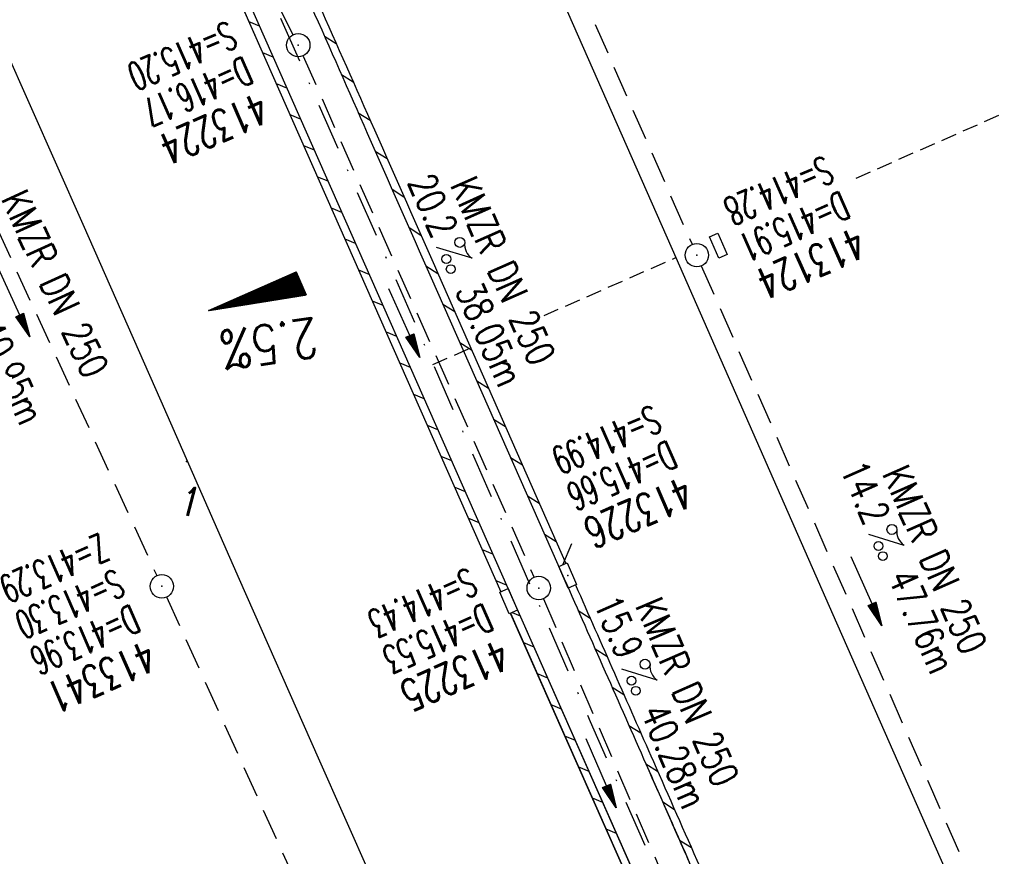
# Model space of a CAD drawing. Extents: x 447426 to 448116, y 440349 to 441552.
# Tile 16 of 21: x 447619 to 447682, y 441411 to 441464. Entities that reach past the tile are written whole.
import ezdxf
from ezdxf.enums import TextEntityAlignment as Align

# ---------------------------------------------------------------- set-up
doc = ezdxf.new("R2010")
doc.units = 0
doc.header["$LTSCALE"] = 2
doc.header["$MEASUREMENT"] = 0
for name, pattern in [('AUSGEZOGEN', [0]), ('GESTRICH-X2', [1.5, 1, -0.5]), ('GESTRICHELT', [0.75, 0.5, -0.25]), ('STRICHPT-X3', [3, 1.5, -0.75, 0, -0.75])]:
    doc.linetypes.add(name, pattern=pattern)
doc.layers.get('0').update_dxf_attribs({"linetype": 'AUSGEZOGEN'})
for name, color, linetype in [('ACHSE', 250, 'STRICHPT-X3'), ('FBR', 8, 'CONTINUOUS'), ('GEF', 7, 'CONTINUOUS'), ('HEKTOM', 250, 'GESTRICHELT'), ('KANAL', 7, 'GESTRICH-X2'), ('PFEIL', 7, 'CONTINUOUS'), ('PKT', 7, 'CONTINUOUS'), ('PKT-CODE', 2, 'CONTINUOUS'), ('SCHACHTNR', 6, 'CONTINUOUS'), ('SCHLITZRINNE', 8, 'AUSGEZOGEN'), ('SCHSYMBOL', 7, 'AUSGEZOGEN'), ('TEXTO', 4, 'CONTINUOUS'), ('TEXTU', 4, 'CONTINUOUS')]:
    doc.layers.add(name, color=color, linetype=linetype)
doc.styles.add('ROMANS', font='romans.shx', dxfattribs={"width": 0.8})

# ---------------------------------------------------------------- blocks, each defined once
blk = doc.blocks.new('GST')
at = {"color": 0}
blk.add_circle((0, 0), 0.75, dxfattribs=at)
blk.add_point((0, 0), dxfattribs=at)
blk = doc.blocks.new('10')
blk.add_blockref('GST', (0, 0))
blk = doc.blocks.new('PFEIL2')
at = {"color": 0}
for p, q in [((0.88, 0.002), (-2.401, -0.012)), ((0.881, -0.271), (0.879, 0.276)), ((0.879, 0.276), (2.429, 0.009)), ((0.911, 0.27), (0.879, 0.265)), ((0.965, 0.261), (0.879, 0.246)), ((1.019, 0.252), (0.879, 0.228)), ((1.073, 0.242), (0.879, 0.209)), ((1.127, 0.233), (0.879, 0.191)), ((1.181, 0.224), (0.879, 0.172)), ((1.235, 0.214), (0.879, 0.154)), ((1.289, 0.205), (0.879, 0.135)), ((1.343, 0.196), (0.879, 0.117)), ((1.397, 0.187), (0.879, 0.098)), ((1.451, 0.177), (0.879, 0.08)), ((1.505, 0.168), (0.879, 0.061)), ((1.559, 0.159), (0.88, 0.043)), ((1.613, 0.149), (0.88, 0.024)), ((1.668, 0.14), (0.88, 0.006)), ((1.722, 0.131), (0.88, -0.013)), ((1.776, 0.121), (0.88, -0.031)), ((1.83, 0.112), (0.88, -0.05)), ((1.884, 0.103), (0.88, -0.068)), ((1.938, 0.094), (0.88, -0.087)), ((1.992, 0.084), (0.88, -0.105)), ((2.046, 0.075), (0.88, -0.124)), ((2.1, 0.066), (0.88, -0.142)), ((2.154, 0.056), (0.88, -0.161)), ((2.208, 0.047), (0.88, -0.179)), ((2.262, 0.038), (0.881, -0.198)), ((2.316, 0.029), (0.881, -0.216)), ((2.37, 0.019), (0.881, -0.235)), ((2.424, 0.01), (0.881, -0.253)), ((2.429, 0.009), (0.881, -0.271))]:
    blk.add_line(p, q, dxfattribs=at)
blk = doc.blocks.new('PROM')
blk.add_line((1.566, 1.817), (0.019, 0.015))
for centre, radius in [((0.317, 1.51), 0.317), ((0.943, 0.291), 0.283), ((1.645, 0.287), 0.283)]:
    blk.add_circle(centre, radius)
blk.add_arc((0.992, 2.682), 1.033, 239.14139, 303.35492)
blk = doc.blocks.new('13')
blk.add_lwpolyline([(0.755, 1.218), (-0.748, 1.218), (-0.748, 1.801), (0.755, 1.801)], close=True)
at = {"rotation": 180}
blk.add_blockref('GST', (0, 0), dxfattribs=at)
blk = doc.blocks.new('30')
at = {"color": 0}
for p, q in [((-0.75, -0.29), (-0.75, 0.293)), ((-0.75, 0.293), (0.753, 0.293)), ((0.753, 0.293), (0.753, -0.29)), ((0.753, -0.29), (-0.75, -0.29))]:
    blk.add_line(p, q, dxfattribs=at)
blk.add_point((0, 0), dxfattribs=at)
blk = doc.blocks.new('*X5')
at = {"color": 0}
for p, q in [((725.827, 193.844), (727.436, 195.453)), ((725.827, 193.853), (727.427, 195.453)), ((725.827, 193.861), (727.418, 195.453)), ((725.827, 193.87), (727.409, 195.453)), ((725.827, 193.879), (727.401, 195.453)), ((725.827, 193.888), (727.392, 195.453)), ((725.827, 193.897), (727.383, 195.453)), ((725.827, 193.906), (727.374, 195.453)), ((725.827, 193.914), (727.365, 195.453)), ((725.827, 193.923), (727.356, 195.453)), ((725.827, 193.932), (727.347, 195.453)), ((725.827, 193.941), (727.339, 195.453)), ((725.827, 193.95), (727.33, 195.453)), ((725.827, 193.959), (727.321, 195.453)), ((725.827, 193.967), (727.312, 195.453)), ((725.827, 193.976), (727.303, 195.453)), ((725.827, 193.985), (727.294, 195.453)), ((725.827, 193.994), (727.286, 195.453)), ((725.827, 194.003), (727.277, 195.453)), ((725.827, 194.012), (727.268, 195.453)), ((725.827, 194.02), (727.259, 195.453)), ((725.827, 194.029), (727.25, 195.453)), ((725.827, 194.038), (727.241, 195.453)), ((725.827, 194.047), (727.233, 195.453)), ((725.827, 194.056), (727.224, 195.453)), ((725.827, 194.065), (727.215, 195.453)), ((725.827, 194.073), (727.206, 195.453)), ((725.827, 194.082), (727.197, 195.453)), ((725.827, 194.091), (727.188, 195.453)), ((725.827, 194.1), (727.18, 195.453)), ((725.827, 194.109), (727.171, 195.453)), ((725.827, 194.118), (727.162, 195.453)), ((725.827, 194.127), (727.153, 195.453)), ((725.827, 194.135), (727.144, 195.453)), ((725.827, 194.144), (727.135, 195.453)), ((725.827, 194.153), (727.127, 195.453)), ((725.827, 194.162), (727.118, 195.453)), ((725.827, 194.171), (727.109, 195.453)), ((725.827, 194.18), (727.1, 195.453)), ((725.827, 194.188), (727.091, 195.453)), ((725.827, 194.197), (727.082, 195.453)), ((725.827, 194.206), (727.073, 195.453)), ((725.827, 194.215), (727.065, 195.453)), ((725.827, 194.224), (727.056, 195.453)), ((725.827, 194.233), (727.047, 195.453)), ((725.827, 194.241), (727.038, 195.453)), ((725.827, 194.25), (727.029, 195.453)), ((725.827, 194.259), (727.02, 195.453)), ((725.827, 194.268), (727.012, 195.453)), ((725.827, 194.277), (727.003, 195.453)), ((725.827, 194.286), (726.994, 195.453)), ((725.827, 194.294), (726.985, 195.453)), ((725.827, 194.303), (726.976, 195.453)), ((725.827, 194.312), (726.967, 195.453)), ((725.827, 194.321), (726.959, 195.453)), ((725.827, 194.33), (726.95, 195.453)), ((725.827, 194.339), (726.941, 195.453)), ((725.827, 194.348), (726.932, 195.453)), ((725.827, 194.356), (726.923, 195.453)), ((725.827, 194.365), (726.914, 195.453)), ((725.827, 194.374), (726.906, 195.453)), ((725.827, 194.383), (726.897, 195.453)), ((725.827, 194.392), (726.888, 195.453)), ((725.827, 194.401), (726.879, 195.453)), ((725.827, 194.409), (726.87, 195.453)), ((725.827, 194.418), (726.861, 195.453)), ((725.827, 194.427), (726.853, 195.453)), ((725.827, 194.436), (726.844, 195.453)), ((725.827, 194.445), (726.835, 195.453)), ((725.827, 194.454), (726.826, 195.453)), ((725.827, 194.462), (726.817, 195.453)), ((725.827, 194.471), (726.808, 195.453)), ((725.827, 194.48), (726.799, 195.453)), ((725.827, 194.489), (726.791, 195.453)), ((725.827, 194.498), (726.782, 195.453)), ((725.827, 194.507), (726.773, 195.453)), ((725.827, 194.515), (726.764, 195.453)), ((725.827, 194.524), (726.755, 195.453)), ((725.827, 194.533), (726.746, 195.453)), ((725.827, 194.542), (726.738, 195.453)), ((725.827, 194.551), (726.729, 195.453)), ((725.827, 194.56), (726.72, 195.453)), ((725.827, 194.568), (726.711, 195.453)), ((725.827, 194.577), (726.702, 195.453)), ((725.827, 194.586), (726.693, 195.453)), ((725.827, 194.595), (726.685, 195.453)), ((725.827, 194.604), (726.676, 195.453)), ((725.827, 194.613), (726.667, 195.453)), ((725.827, 194.622), (726.658, 195.453)), ((725.827, 194.63), (726.649, 195.453)), ((725.827, 194.639), (726.64, 195.453)), ((725.827, 194.648), (726.632, 195.453)), ((725.827, 194.657), (726.623, 195.453)), ((725.827, 194.666), (726.614, 195.453)), ((725.827, 194.675), (726.605, 195.453)), ((725.827, 194.683), (726.596, 195.453)), ((725.827, 194.692), (726.587, 195.453)), ((725.827, 194.701), (726.579, 195.453)), ((725.827, 194.71), (726.57, 195.453)), ((725.827, 194.719), (726.561, 195.453)), ((725.827, 194.728), (726.552, 195.453)), ((725.827, 194.736), (726.543, 195.453)), ((725.827, 194.745), (726.534, 195.453)), ((725.827, 194.754), (726.525, 195.453)), ((725.827, 194.763), (726.517, 195.453)), ((725.827, 194.772), (726.508, 195.453)), ((725.827, 194.781), (726.499, 195.453)), ((725.827, 194.789), (726.49, 195.453)), ((725.827, 194.798), (726.481, 195.453)), ((725.827, 194.807), (726.472, 195.453)), ((725.827, 194.816), (726.464, 195.453)), ((725.827, 194.825), (726.455, 195.453)), ((725.827, 194.834), (726.446, 195.453)), ((725.827, 194.842), (726.437, 195.453)), ((725.827, 194.851), (726.428, 195.453)), ((725.827, 194.86), (726.419, 195.453)), ((725.827, 194.869), (726.411, 195.453)), ((725.827, 194.878), (726.402, 195.453)), ((725.827, 194.887), (726.393, 195.453)), ((725.827, 194.896), (726.384, 195.453)), ((725.827, 194.904), (726.375, 195.453)), ((725.827, 194.913), (726.366, 195.453)), ((725.827, 194.922), (726.358, 195.453)), ((725.827, 194.931), (726.349, 195.453)), ((725.827, 194.94), (726.34, 195.453)), ((725.827, 194.949), (726.331, 195.453)), ((725.827, 194.957), (726.322, 195.453)), ((725.827, 194.966), (726.313, 195.453)), ((725.827, 194.975), (726.305, 195.453)), ((725.827, 194.984), (726.296, 195.453)), ((725.827, 194.993), (726.287, 195.453)), ((725.827, 195.002), (726.278, 195.453)), ((725.827, 195.01), (726.269, 195.453)), ((725.827, 195.019), (726.26, 195.453)), ((725.827, 195.028), (726.251, 195.453)), ((725.827, 195.037), (726.243, 195.453)), ((725.827, 195.046), (726.234, 195.453)), ((725.827, 195.055), (726.225, 195.453)), ((725.827, 195.063), (726.216, 195.453)), ((725.827, 195.072), (726.207, 195.453)), ((725.827, 195.081), (726.198, 195.453)), ((725.827, 195.09), (726.19, 195.453)), ((725.827, 195.099), (726.181, 195.453)), ((725.827, 195.108), (726.172, 195.453)), ((725.827, 195.116), (726.163, 195.453)), ((725.827, 195.125), (726.154, 195.453)), ((725.827, 195.134), (726.145, 195.453)), ((725.827, 195.143), (726.137, 195.453)), ((725.827, 195.152), (726.128, 195.453)), ((725.827, 195.161), (726.119, 195.453)), ((725.827, 195.17), (726.11, 195.453)), ((725.827, 195.178), (726.101, 195.453)), ((725.827, 195.187), (726.092, 195.453)), ((725.827, 195.196), (726.084, 195.453)), ((725.827, 195.205), (726.075, 195.453)), ((725.827, 195.214), (726.066, 195.453)), ((725.827, 195.223), (726.057, 195.453)), ((725.827, 195.231), (726.048, 195.453)), ((725.827, 195.24), (726.039, 195.453)), ((725.827, 195.249), (726.031, 195.453)), ((725.827, 195.258), (726.022, 195.453)), ((725.827, 195.267), (726.013, 195.453)), ((725.827, 195.276), (726.004, 195.453)), ((725.827, 195.284), (725.995, 195.453)), ((725.827, 195.293), (725.986, 195.453)), ((725.827, 195.302), (725.977, 195.453)), ((725.827, 195.311), (725.969, 195.453)), ((725.827, 195.32), (725.96, 195.453)), ((725.827, 195.329), (725.951, 195.453)), ((725.827, 195.337), (725.942, 195.453)), ((725.827, 195.346), (725.933, 195.453)), ((725.827, 195.355), (725.924, 195.453)), ((725.827, 195.364), (725.916, 195.453)), ((725.827, 195.373), (725.907, 195.453)), ((725.827, 195.382), (725.898, 195.453)), ((725.827, 195.39), (725.889, 195.453)), ((725.827, 195.399), (725.88, 195.453)), ((725.827, 195.408), (725.871, 195.453)), ((725.827, 195.417), (725.863, 195.453)), ((725.827, 195.426), (725.854, 195.453)), ((725.827, 195.435), (725.845, 195.453)), ((725.827, 195.444), (725.836, 195.453)), ((725.827, 193.826), (727.433, 195.433)), ((725.827, 193.817), (727.43, 195.421)), ((725.827, 193.808), (727.427, 195.409)), ((725.827, 193.799), (727.424, 195.397)), ((725.827, 193.791), (727.421, 195.385)), ((725.827, 193.782), (727.418, 195.373)), ((725.827, 193.773), (727.414, 195.361)), ((725.827, 193.764), (727.411, 195.349)), ((725.827, 193.755), (727.408, 195.337)), ((725.827, 193.746), (727.405, 195.325)), ((725.827, 193.738), (727.402, 195.313)), ((725.827, 193.729), (727.399, 195.301)), ((725.827, 193.72), (727.395, 195.289)), ((725.827, 193.711), (727.392, 195.277)), ((725.827, 193.702), (727.389, 195.265)), ((725.827, 193.693), (727.386, 195.253)), ((725.827, 193.685), (727.383, 195.241)), ((725.827, 193.676), (727.38, 195.229)), ((725.827, 193.667), (727.377, 195.217)), ((725.827, 193.658), (727.373, 195.205)), ((725.827, 193.649), (727.37, 195.193)), ((725.827, 193.64), (727.367, 195.181)), ((725.827, 193.632), (727.364, 195.169)), ((725.827, 193.623), (727.361, 195.157)), ((725.827, 193.614), (727.358, 195.145)), ((725.827, 193.605), (727.354, 195.133)), ((725.827, 193.596), (727.351, 195.121)), ((725.827, 193.587), (727.348, 195.109)), ((725.827, 193.579), (727.345, 195.097)), ((725.827, 193.57), (727.342, 195.085)), ((725.827, 193.561), (727.339, 195.073)), ((725.827, 193.552), (727.336, 195.061)), ((725.827, 193.543), (727.332, 195.049)), ((725.827, 193.534), (727.329, 195.037)), ((725.827, 193.525), (727.326, 195.025)), ((725.827, 193.517), (727.323, 195.013)), ((725.827, 193.508), (727.32, 195.001)), ((725.827, 193.499), (727.317, 194.989)), ((725.827, 193.49), (727.313, 194.977)), ((725.827, 193.481), (727.31, 194.965)), ((725.827, 193.472), (727.307, 194.953)), ((725.827, 193.464), (727.304, 194.941)), ((725.827, 193.455), (727.301, 194.929)), ((725.827, 193.446), (727.298, 194.917)), ((725.827, 193.437), (727.295, 194.905)), ((725.827, 193.428), (727.291, 194.893)), ((725.827, 193.419), (727.288, 194.881)), ((725.827, 193.411), (727.285, 194.869)), ((725.827, 193.402), (727.282, 194.857)), ((725.827, 193.393), (727.279, 194.845)), ((725.827, 193.384), (727.276, 194.833)), ((725.827, 193.375), (727.272, 194.821)), ((725.827, 193.366), (727.269, 194.809)), ((725.827, 193.358), (727.266, 194.797)), ((725.827, 193.349), (727.263, 194.785)), ((725.827, 193.34), (727.26, 194.773)), ((725.827, 193.331), (727.257, 194.761)), ((725.827, 193.322), (727.254, 194.749)), ((725.827, 193.313), (727.25, 194.737)), ((725.827, 193.305), (727.247, 194.725)), ((725.827, 193.296), (727.244, 194.713)), ((725.827, 193.287), (727.241, 194.701)), ((725.827, 193.278), (727.238, 194.689)), ((725.827, 193.269), (727.235, 194.677)), ((725.827, 193.26), (727.231, 194.665)), ((725.827, 193.251), (727.228, 194.653)), ((725.827, 193.243), (727.225, 194.641)), ((725.827, 193.234), (727.222, 194.629)), ((725.827, 193.225), (727.219, 194.617)), ((725.827, 193.216), (727.216, 194.605)), ((725.827, 193.207), (727.213, 194.593)), ((725.827, 193.198), (727.209, 194.581)), ((725.827, 193.19), (727.206, 194.569)), ((725.827, 193.181), (727.203, 194.557)), ((725.827, 193.172), (727.2, 194.545)), ((725.827, 193.163), (727.197, 194.533)), ((725.827, 193.154), (727.194, 194.521)), ((725.827, 193.145), (727.19, 194.509)), ((725.827, 193.137), (727.187, 194.497)), ((725.827, 193.128), (727.184, 194.485)), ((725.827, 193.119), (727.181, 194.473)), ((725.827, 193.11), (727.178, 194.461)), ((725.827, 193.101), (727.175, 194.449)), ((725.827, 193.092), (727.172, 194.437)), ((725.827, 193.084), (727.168, 194.425)), ((725.827, 193.075), (727.165, 194.413)), ((725.827, 193.066), (727.162, 194.401)), ((725.827, 193.057), (727.159, 194.389)), ((725.827, 193.048), (727.156, 194.377)), ((725.827, 193.039), (727.153, 194.365)), ((725.827, 193.031), (727.149, 194.353)), ((725.827, 193.022), (727.146, 194.341)), ((725.827, 193.013), (727.143, 194.329)), ((725.827, 193.004), (727.14, 194.317)), ((725.827, 192.995), (727.137, 194.305)), ((725.827, 192.986), (727.134, 194.293)), ((725.827, 192.977), (727.131, 194.281)), ((725.827, 192.969), (727.127, 194.269)), ((725.827, 192.96), (727.124, 194.257)), ((725.827, 192.951), (727.121, 194.245)), ((725.827, 192.942), (727.118, 194.233)), ((725.827, 192.933), (727.115, 194.221)), ((725.827, 192.924), (727.112, 194.209)), ((725.827, 192.916), (727.108, 194.197)), ((725.827, 192.907), (727.105, 194.185)), ((725.827, 192.898), (727.102, 194.173)), ((725.827, 192.889), (727.099, 194.161)), ((725.827, 192.88), (727.096, 194.15)), ((725.827, 192.871), (727.093, 194.138)), ((725.827, 192.863), (727.09, 194.126)), ((725.827, 192.854), (727.086, 194.114)), ((725.827, 192.845), (727.083, 194.102)), ((725.827, 192.836), (727.08, 194.09)), ((725.827, 192.827), (727.077, 194.078)), ((725.827, 192.818), (727.074, 194.066)), ((725.827, 192.81), (727.071, 194.054)), ((725.827, 192.801), (727.068, 194.042)), ((725.827, 192.792), (727.064, 194.03)), ((725.827, 192.783), (727.061, 194.018)), ((725.827, 192.774), (727.058, 194.006)), ((725.827, 192.765), (727.055, 193.994)), ((725.827, 192.757), (727.052, 193.982)), ((725.827, 192.748), (727.049, 193.97)), ((725.827, 192.739), (727.045, 193.958)), ((725.827, 192.73), (727.042, 193.946)), ((725.827, 192.721), (727.039, 193.934)), ((725.827, 192.712), (727.036, 193.922)), ((725.827, 192.703), (727.033, 193.91)), ((725.827, 192.695), (727.03, 193.898)), ((725.827, 192.686), (727.027, 193.886)), ((725.827, 192.677), (727.023, 193.874)), ((725.827, 192.668), (727.02, 193.862)), ((725.827, 192.659), (727.017, 193.85)), ((725.827, 192.65), (727.014, 193.838)), ((725.827, 192.642), (727.011, 193.826)), ((725.827, 192.633), (727.008, 193.814)), ((725.827, 192.624), (727.004, 193.802)), ((725.827, 192.615), (727.001, 193.79)), ((725.827, 192.606), (726.998, 193.778)), ((725.827, 192.597), (726.995, 193.766)), ((725.827, 192.589), (726.992, 193.754)), ((725.827, 192.58), (726.989, 193.742)), ((725.827, 192.571), (726.986, 193.73)), ((725.827, 192.562), (726.982, 193.718)), ((725.827, 192.553), (726.979, 193.706)), ((725.827, 192.544), (726.976, 193.694)), ((725.827, 192.536), (726.973, 193.682)), ((725.827, 192.527), (726.97, 193.67)), ((725.827, 192.518), (726.967, 193.658)), ((725.827, 192.509), (726.963, 193.646)), ((725.827, 192.5), (726.96, 193.634)), ((725.827, 192.491), (726.957, 193.622)), ((725.827, 192.483), (726.954, 193.61)), ((725.827, 192.474), (726.951, 193.598)), ((725.827, 192.465), (726.948, 193.586)), ((725.827, 192.456), (726.945, 193.574)), ((725.827, 192.447), (726.941, 193.562)), ((725.827, 192.438), (726.938, 193.55)), ((725.827, 192.429), (726.935, 193.538)), ((725.827, 192.421), (726.932, 193.526)), ((725.827, 192.412), (726.929, 193.514)), ((725.827, 192.403), (726.926, 193.502)), ((725.827, 192.394), (726.922, 193.49)), ((725.827, 192.385), (726.919, 193.478)), ((725.827, 192.376), (726.916, 193.466)), ((725.827, 192.368), (726.913, 193.454)), ((725.827, 192.359), (726.91, 193.442)), ((725.827, 192.35), (726.907, 193.43)), ((725.827, 192.341), (726.904, 193.418)), ((725.827, 192.332), (726.9, 193.406)), ((725.827, 192.323), (726.897, 193.394)), ((725.827, 192.315), (726.894, 193.382)), ((725.827, 192.306), (726.891, 193.37)), ((725.827, 192.297), (726.888, 193.358)), ((725.827, 192.288), (726.885, 193.346)), ((725.827, 192.279), (726.881, 193.334)), ((725.827, 192.27), (726.878, 193.322)), ((725.827, 192.262), (726.875, 193.31)), ((725.827, 192.253), (726.872, 193.298)), ((725.827, 192.244), (726.869, 193.286)), ((725.827, 192.235), (726.866, 193.274)), ((725.827, 192.226), (726.863, 193.262)), ((725.827, 192.217), (726.859, 193.25)), ((725.827, 192.209), (726.856, 193.238)), ((725.827, 192.2), (726.853, 193.226)), ((725.827, 192.191), (726.85, 193.214)), ((725.827, 192.182), (726.847, 193.202)), ((725.827, 192.173), (726.844, 193.19)), ((725.827, 192.164), (726.84, 193.178)), ((725.827, 192.155), (726.837, 193.166)), ((725.827, 192.147), (726.834, 193.154)), ((725.827, 192.138), (726.831, 193.142)), ((725.827, 192.129), (726.828, 193.13)), ((725.827, 192.12), (726.825, 193.118)), ((725.827, 192.111), (726.822, 193.106)), ((725.827, 192.102), (726.818, 193.094)), ((725.827, 192.094), (726.815, 193.082)), ((725.827, 192.085), (726.812, 193.07)), ((725.827, 192.076), (726.809, 193.058)), ((725.827, 192.067), (726.806, 193.046)), ((725.827, 192.058), (726.803, 193.034)), ((725.827, 192.049), (726.799, 193.022)), ((725.827, 192.041), (726.796, 193.01)), ((725.827, 192.032), (726.793, 192.998)), ((725.827, 192.023), (726.79, 192.986)), ((725.827, 192.014), (726.787, 192.974)), ((725.827, 192.005), (726.784, 192.962)), ((725.827, 191.996), (726.781, 192.95)), ((725.827, 191.988), (726.777, 192.938)), ((725.827, 191.979), (726.774, 192.926)), ((725.827, 191.97), (726.771, 192.914)), ((725.827, 191.961), (726.768, 192.902)), ((725.827, 191.952), (726.765, 192.89)), ((725.827, 191.943), (726.762, 192.878)), ((725.827, 191.935), (726.758, 192.866)), ((725.827, 191.926), (726.755, 192.854)), ((725.827, 191.917), (726.752, 192.842)), ((725.827, 191.908), (726.749, 192.83)), ((725.827, 191.899), (726.746, 192.818)), ((725.827, 191.89), (726.743, 192.806)), ((725.827, 191.881), (726.74, 192.794)), ((725.827, 191.873), (726.736, 192.782)), ((725.827, 191.864), (726.733, 192.77)), ((725.827, 191.855), (726.73, 192.758)), ((725.827, 191.846), (726.727, 192.746)), ((725.827, 191.837), (726.724, 192.734)), ((725.827, 191.828), (726.721, 192.722)), ((725.827, 191.82), (726.717, 192.71)), ((725.827, 191.811), (726.714, 192.698)), ((725.827, 191.802), (726.711, 192.686)), ((725.827, 191.793), (726.708, 192.674)), ((725.827, 191.784), (726.705, 192.662)), ((725.827, 191.775), (726.702, 192.65)), ((725.827, 191.767), (726.699, 192.639)), ((725.827, 191.758), (726.695, 192.627)), ((725.827, 191.749), (726.692, 192.615)), ((725.827, 191.74), (726.689, 192.603)), ((725.827, 191.731), (726.686, 192.591)), ((725.827, 191.722), (726.683, 192.579)), ((725.827, 191.714), (726.68, 192.567)), ((725.827, 191.705), (726.677, 192.555)), ((725.827, 191.696), (726.673, 192.543)), ((725.827, 191.687), (726.67, 192.531)), ((725.827, 191.678), (726.667, 192.519)), ((725.827, 191.669), (726.664, 192.507)), ((725.827, 191.66), (726.661, 192.495)), ((725.827, 191.652), (726.658, 192.483)), ((725.827, 191.643), (726.654, 192.471)), ((725.827, 191.634), (726.651, 192.459)), ((725.827, 191.625), (726.648, 192.447)), ((725.827, 191.616), (726.645, 192.435)), ((725.827, 191.607), (726.642, 192.423)), ((725.827, 191.599), (726.639, 192.411)), ((725.827, 191.59), (726.636, 192.399)), ((725.827, 191.581), (726.632, 192.387)), ((725.827, 191.572), (726.629, 192.375)), ((725.827, 191.563), (726.626, 192.363)), ((725.827, 191.554), (726.623, 192.351)), ((725.827, 191.546), (726.62, 192.339)), ((725.827, 191.537), (726.617, 192.327)), ((725.827, 191.528), (726.613, 192.315)), ((725.827, 191.519), (726.61, 192.303)), ((725.827, 191.51), (726.607, 192.291)), ((725.827, 191.501), (726.604, 192.279)), ((725.827, 191.493), (726.601, 192.267)), ((725.827, 191.484), (726.598, 192.255)), ((725.827, 191.475), (726.595, 192.243)), ((725.827, 191.466), (726.591, 192.231)), ((725.827, 191.457), (726.588, 192.219)), ((725.827, 191.448), (726.585, 192.207)), ((725.827, 191.44), (726.582, 192.195)), ((725.827, 191.431), (726.579, 192.183)), ((725.827, 191.422), (726.576, 192.171)), ((725.827, 191.413), (726.572, 192.159)), ((725.827, 191.404), (726.569, 192.147)), ((725.827, 191.395), (726.566, 192.135)), ((725.827, 191.386), (726.563, 192.123)), ((725.827, 191.378), (726.56, 192.111)), ((725.827, 191.369), (726.557, 192.099)), ((725.827, 191.36), (726.554, 192.087)), ((725.827, 191.351), (726.55, 192.075)), ((725.827, 191.342), (726.547, 192.063)), ((725.827, 191.333), (726.544, 192.051)), ((725.827, 191.325), (726.541, 192.039)), ((725.827, 191.316), (726.538, 192.027)), ((725.827, 191.307), (726.535, 192.015)), ((725.827, 191.298), (726.531, 192.003)), ((725.827, 191.289), (726.528, 191.991)), ((725.827, 191.28), (726.525, 191.979)), ((725.827, 191.272), (726.522, 191.967)), ((725.827, 191.263), (726.519, 191.955)), ((725.827, 191.254), (726.516, 191.943)), ((725.827, 191.245), (726.513, 191.931)), ((725.827, 191.236), (726.509, 191.919)), ((725.827, 191.227), (726.506, 191.907)), ((725.827, 191.219), (726.503, 191.895)), ((725.827, 191.21), (726.5, 191.883)), ((725.827, 191.201), (726.497, 191.871)), ((725.827, 191.192), (726.494, 191.859)), ((725.827, 191.183), (726.49, 191.847)), ((725.827, 191.174), (726.487, 191.835)), ((725.827, 191.166), (726.484, 191.823)), ((725.827, 191.157), (726.481, 191.811)), ((725.827, 191.148), (726.478, 191.799)), ((725.827, 191.139), (726.475, 191.787)), ((725.827, 191.13), (726.472, 191.775)), ((725.827, 191.121), (726.468, 191.763)), ((725.827, 191.112), (726.465, 191.751)), ((725.827, 191.104), (726.462, 191.739)), ((725.827, 191.095), (726.459, 191.727)), ((725.827, 191.086), (726.456, 191.715)), ((725.827, 191.077), (726.453, 191.703)), ((725.827, 191.068), (726.449, 191.691)), ((725.827, 191.059), (726.446, 191.679)), ((725.827, 191.051), (726.443, 191.667)), ((725.827, 191.042), (726.44, 191.655)), ((725.827, 191.033), (726.437, 191.643)), ((725.827, 191.024), (726.434, 191.631)), ((725.827, 191.015), (726.431, 191.619)), ((725.827, 191.006), (726.427, 191.607)), ((725.827, 190.998), (726.424, 191.595)), ((725.827, 190.989), (726.421, 191.583)), ((725.827, 190.98), (726.418, 191.571)), ((725.827, 190.971), (726.415, 191.559)), ((725.827, 190.962), (726.412, 191.547)), ((725.827, 190.953), (726.408, 191.535)), ((725.827, 190.945), (726.405, 191.523)), ((725.827, 190.936), (726.402, 191.511)), ((725.827, 190.927), (726.399, 191.499)), ((725.827, 190.918), (726.396, 191.487)), ((725.827, 190.909), (726.393, 191.475)), ((725.827, 190.9), (726.39, 191.463)), ((725.827, 190.892), (726.386, 191.451)), ((725.827, 190.883), (726.383, 191.439)), ((725.827, 190.874), (726.38, 191.427)), ((725.827, 190.865), (726.377, 191.415)), ((725.827, 190.856), (726.374, 191.403)), ((725.827, 190.847), (726.371, 191.391)), ((725.827, 190.838), (726.367, 191.379)), ((725.827, 190.83), (726.364, 191.367)), ((725.827, 190.821), (726.361, 191.355)), ((725.827, 190.812), (726.358, 191.343)), ((725.827, 190.803), (726.355, 191.331)), ((725.827, 190.794), (726.352, 191.319)), ((725.827, 190.785), (726.349, 191.307)), ((725.827, 190.777), (726.345, 191.295)), ((725.827, 190.768), (726.342, 191.283)), ((725.827, 190.759), (726.339, 191.271)), ((725.827, 190.75), (726.336, 191.259)), ((725.827, 190.741), (726.333, 191.247)), ((725.827, 190.732), (726.33, 191.235)), ((725.827, 190.724), (726.326, 191.223)), ((725.827, 190.715), (726.323, 191.211)), ((725.827, 190.706), (726.32, 191.199)), ((725.827, 190.697), (726.317, 191.187)), ((725.827, 190.688), (726.314, 191.175)), ((725.827, 190.679), (726.311, 191.163)), ((725.827, 190.671), (726.308, 191.151)), ((725.827, 190.662), (726.304, 191.139)), ((725.827, 190.653), (726.301, 191.128)), ((725.827, 190.644), (726.298, 191.116)), ((725.827, 190.635), (726.295, 191.104)), ((725.827, 190.626), (726.292, 191.092)), ((725.827, 190.618), (726.289, 191.08)), ((725.827, 190.609), (726.286, 191.068)), ((725.827, 190.6), (726.282, 191.056)), ((725.827, 190.591), (726.279, 191.044)), ((725.827, 190.582), (726.276, 191.032)), ((725.827, 190.573), (726.273, 191.02)), ((725.827, 190.564), (726.27, 191.008)), ((725.827, 190.556), (726.267, 190.996)), ((725.827, 190.547), (726.263, 190.984)), ((725.827, 190.538), (726.26, 190.972)), ((725.827, 190.529), (726.257, 190.96)), ((725.827, 190.52), (726.254, 190.948)), ((725.827, 190.511), (726.251, 190.936)), ((725.827, 190.503), (726.248, 190.924)), ((725.827, 190.494), (726.245, 190.912)), ((725.827, 190.485), (726.241, 190.9)), ((725.827, 190.476), (726.238, 190.888)), ((725.827, 190.467), (726.235, 190.876)), ((725.827, 190.458), (726.232, 190.864)), ((725.827, 190.45), (726.229, 190.852)), ((725.827, 190.441), (726.226, 190.84)), ((725.827, 190.432), (726.222, 190.828)), ((725.827, 190.423), (726.219, 190.816)), ((725.827, 190.414), (726.216, 190.804)), ((725.827, 190.405), (726.213, 190.792)), ((725.827, 190.397), (726.21, 190.78)), ((725.827, 190.388), (726.207, 190.768)), ((725.827, 190.379), (726.204, 190.756)), ((725.827, 190.37), (726.2, 190.744)), ((725.827, 190.361), (726.197, 190.732)), ((725.827, 190.352), (726.194, 190.72)), ((725.827, 190.344), (726.191, 190.708)), ((725.827, 190.335), (726.188, 190.696)), ((725.827, 190.326), (726.185, 190.684)), ((725.827, 190.317), (726.181, 190.672)), ((725.827, 190.308), (726.178, 190.66)), ((725.827, 190.299), (726.175, 190.648)), ((725.827, 190.29), (726.172, 190.636)), ((725.827, 190.282), (726.169, 190.624)), ((725.827, 190.273), (726.166, 190.612)), ((725.827, 190.264), (726.163, 190.6)), ((725.827, 190.255), (726.159, 190.588)), ((725.827, 190.246), (726.156, 190.576)), ((725.827, 190.237), (726.153, 190.564)), ((725.827, 190.229), (726.15, 190.552)), ((725.827, 190.22), (726.147, 190.54)), ((725.827, 190.211), (726.144, 190.528)), ((725.827, 190.202), (726.14, 190.516)), ((725.827, 190.193), (726.137, 190.504)), ((725.827, 190.184), (726.134, 190.492)), ((725.827, 190.176), (726.131, 190.48)), ((725.827, 190.167), (726.128, 190.468)), ((725.827, 190.158), (726.125, 190.456)), ((725.827, 190.149), (726.122, 190.444)), ((725.827, 190.14), (726.118, 190.432)), ((725.827, 190.131), (726.115, 190.42)), ((725.827, 190.123), (726.112, 190.408)), ((725.827, 190.114), (726.109, 190.396)), ((725.827, 190.105), (726.106, 190.384)), ((725.827, 190.096), (726.103, 190.372)), ((725.827, 190.087), (726.099, 190.36)), ((725.827, 190.078), (726.096, 190.348)), ((725.827, 190.07), (726.093, 190.336)), ((725.827, 190.061), (726.09, 190.324)), ((725.827, 190.052), (726.087, 190.312)), ((725.827, 190.043), (726.084, 190.3)), ((725.827, 190.034), (726.081, 190.288)), ((725.827, 190.025), (726.077, 190.276)), ((725.827, 190.016), (726.074, 190.264)), ((725.827, 190.008), (726.071, 190.252)), ((725.827, 189.999), (726.068, 190.24)), ((725.827, 189.99), (726.065, 190.228)), ((725.827, 189.981), (726.062, 190.216)), ((725.827, 189.972), (726.058, 190.204)), ((725.827, 189.963), (726.055, 190.192)), ((725.827, 189.955), (726.052, 190.18)), ((725.827, 189.946), (726.049, 190.168)), ((725.827, 189.937), (726.046, 190.156)), ((725.827, 189.928), (726.043, 190.144)), ((725.827, 189.919), (726.04, 190.132)), ((725.827, 189.91), (726.036, 190.12)), ((725.827, 189.902), (726.033, 190.108)), ((725.827, 189.893), (726.03, 190.096)), ((725.827, 189.884), (726.027, 190.084)), ((725.827, 189.875), (726.024, 190.072)), ((725.827, 189.866), (726.021, 190.06)), ((725.827, 189.857), (726.017, 190.048)), ((725.827, 189.849), (726.014, 190.036)), ((725.827, 189.84), (726.011, 190.024)), ((725.827, 189.831), (726.008, 190.012)), ((725.827, 189.822), (726.005, 190)), ((725.827, 189.813), (726.002, 189.988)), ((725.827, 189.804), (725.999, 189.976)), ((725.827, 189.796), (725.995, 189.964)), ((725.827, 189.787), (725.992, 189.952)), ((725.827, 189.778), (725.989, 189.94)), ((725.827, 189.769), (725.986, 189.928)), ((725.827, 189.76), (725.983, 189.916)), ((725.827, 189.751), (725.98, 189.904)), ((725.827, 189.742), (725.976, 189.892)), ((725.827, 189.734), (725.973, 189.88)), ((725.827, 189.725), (725.97, 189.868)), ((725.827, 189.716), (725.967, 189.856)), ((725.827, 189.707), (725.964, 189.844)), ((725.827, 189.698), (725.961, 189.832)), ((725.827, 189.689), (725.958, 189.82)), ((725.827, 189.681), (725.954, 189.808)), ((725.827, 189.672), (725.951, 189.796)), ((725.827, 189.663), (725.948, 189.784)), ((725.827, 189.654), (725.945, 189.772)), ((725.827, 189.645), (725.942, 189.76)), ((725.827, 189.636), (725.939, 189.748)), ((725.827, 189.628), (725.935, 189.736)), ((725.827, 189.619), (725.932, 189.724)), ((725.827, 189.61), (725.929, 189.712)), ((725.827, 189.601), (725.926, 189.7)), ((725.827, 189.592), (725.923, 189.688)), ((725.827, 189.583), (725.92, 189.676)), ((725.827, 189.575), (725.917, 189.664)), ((725.827, 189.566), (725.913, 189.652)), ((725.827, 189.557), (725.91, 189.64)), ((725.827, 189.548), (725.907, 189.628)), ((725.827, 189.539), (725.904, 189.616)), ((725.827, 189.53), (725.901, 189.605)), ((725.827, 189.521), (725.898, 189.593)), ((725.827, 189.513), (725.895, 189.581)), ((725.827, 189.504), (725.891, 189.569)), ((725.827, 189.495), (725.888, 189.557)), ((725.827, 189.486), (725.885, 189.545)), ((725.827, 189.477), (725.882, 189.533)), ((725.827, 189.468), (725.879, 189.521)), ((725.827, 189.46), (725.876, 189.509)), ((725.827, 189.451), (725.872, 189.497)), ((725.827, 189.442), (725.869, 189.485)), ((725.827, 189.433), (725.866, 189.473)), ((725.827, 189.424), (725.863, 189.461)), ((725.827, 189.415), (725.86, 189.449)), ((725.827, 189.407), (725.857, 189.437)), ((725.827, 189.398), (725.854, 189.425)), ((725.827, 189.389), (725.85, 189.413)), ((725.827, 189.38), (725.847, 189.401)), ((725.827, 189.371), (725.844, 189.389)), ((725.827, 189.362), (725.841, 189.377)), ((725.827, 189.354), (725.838, 189.365)), ((725.827, 189.345), (725.835, 189.353)), ((725.827, 189.336), (725.831, 189.341))]:
    blk.add_line(p, q, dxfattribs=at)
blk = doc.blocks.new('GEF')
at = {"color": 0}
for p, q in [((0.01, 0.018), (0.01, 6.148)), ((1.622, 6.148), (0.01, 0.018)), ((0.01, 6.148), (1.622, 6.148))]:
    blk.add_line(p, q, dxfattribs=at)
blk.add_blockref('*X5', (-725.817, -189.305), dxfattribs=at)

msp = doc.modelspace()

# ---------------------------------------------------------------- linework, layer by layer
at = {"layer": 'ACHSE', "flags": 128}
msp.add_lwpolyline([(447621.029, 441497.863), (447625.401, 441487.937), (447635.478, 441465.058), (447645.555, 441442.179), (447655.632, 441419.3), (447659.755, 441409.939), (447664.311, 441399.595), (447665.707, 441396.419), (447675.602, 441373.461), (447685.211, 441350.381), (447694.532, 441327.184), (447703.565, 441303.873), (447712.307, 441280.452), (447720.757, 441256.924), (447728.915, 441233.292), (447736.778, 441209.561), (447744.346, 441185.734), (447751.617, 441161.815), (447758.59, 441137.808), (447765.265, 441113.715), (447771.64, 441089.542), (447777.713, 441065.291), (447783.485, 441040.967), (447788.955, 441016.572), (447794.121, 440992.112), (447798.982, 440967.589), (447803.539, 440943.008), (447807.789, 440918.373), (447810.001, 440904.772), (447811.764, 440893.69), (447815.693, 440869.001), (447819.621, 440844.312), (447827.479, 440794.933), (447839.264, 440720.865), (447854.979, 440622.107), (447861.857, 440578.886), (447866.765, 440548.039), (447886.407, 440424.592), (447891.057, 440395.37)], dxfattribs=at)
at = {"layer": 'FBR'}
for points in [[(447634.144, 441473.275, 0.00001), (447641.336, 441457.003, 0.000017), (447645.437, 441447.725), (447653.962, 441428.441, -0.00021), (447659.217, 441416.54, -0.000083), (447661.871, 441410.52, -0.000103), (447665.157, 441403.059, -0.000892), (447665.825, 441401.534, -0.000138), (447670.14, 441391.628, -0.002137), (447678.112, 441373.098, -0.002233), (447685.586, 441355.296, -0.003057), (447692.735, 441337.752, -0.002736), (447700.493, 441318.063, -0.000329), (447703.172, 441311.141, -0.000855), (447704.196, 441308.475, -0.001627), (447706.531, 441302.308, -0.000795), (447711.245, 441289.67, -0.002189), (447714.987, 441279.452, -0.001287), (447721.234, 441262.022, -0.000547), (447730.252, 441236.098, -0.003942), (447737.662, 441213.75, -0.00058), (447740.267, 441205.649, -0.000836), (447742.056, 441200.03, -0.001593), (447748.376, 441179.842, -0.002312)], [(447637.713, 441502.158), (447640.959, 441494.789), (447651.036, 441471.91), (447661.113, 441449.031), (447671.19, 441426.152), (447679.869, 441406.447, -0.000188)], [(447679.975, 441406.205, -0.000015), (447681.295, 441403.204, -0.001781)]]:
    msp.add_lwpolyline(points, format="xyb", dxfattribs=at)
msp.add_lwpolyline([(447604.37, 441493.574), (447607.925, 441485.474), (447612.957, 441474.125), (447618.046, 441462.568), (447623.097, 441451.167), (447628.097, 441439.852), (447633.133, 441428.425), (447638.193, 441416.975), (447643.252, 441405.573), (447643.314, 441405.433), (447648.3, 441394.189), (447653.149, 441383.111), (447658.234, 441371.373), (447663.027, 441359.963), (447667.839, 441348.337), (447672.522, 441336.842), (447677.134, 441325.239), (447686.117, 441302.039), (447694.876, 441278.701), (447703.363, 441255.266), (447711.545, 441231.642), (447719.373, 441208.027), (447726.985, 441184.292)], dxfattribs=at)
at = {"layer": 'HEKTOM'}
for p, q in [((447672.676, 441454.114), (447682.172, 441458.295)), ((447652.669, 441445.306), (447661.116, 441449.025)), ((447645.547, 441442.17), (447647.993, 441443.247))]:
    msp.add_line(p, q, dxfattribs=at)
at = {"layer": 'KANAL'}
for p, q in [((447642.625, 441494.156), (447662.156, 441449.875)), ((447624.906, 441486.531), (447636.563, 441463.313)), ((447611.344, 441464.469), (447627.844, 441428.656)), ((447637.219, 441461.938), (447652.031, 441428.531))]:
    msp.add_line(p, q, dxfattribs=at)
at = {"layer": 'KANAL', "flags": 128}
for points in [[(447662.75, 441448.5), (447677.564, 441414.821), (447681.375, 441406.156)], [(447628.469, 441427.281), (447638.935, 441404.233), (447648.406, 441383.375)], [(447652.625, 441427.156), (447660.029, 441410.015), (447668, 441391.563)]]:
    msp.add_lwpolyline(points, dxfattribs=at)
at = {"layer": 'PKT'}
msp.add_point((447629.752, 441435.966), dxfattribs=at)
at = {"layer": 'SCHACHTNR'}
msp.add_line((447653.879, 441429.336), (447654.444, 441430.697), dxfattribs=at)
at = {"layer": 'SCHLITZRINNE'}
for p, q in [((447633.743, 441464.156), (447634.408, 441463.879)), ((447638.591, 441463.212), (447639.348, 441462.736)), ((447634.62, 441462.167), (447635.285, 441461.891)), ((447639.676, 441460.759), (447640.433, 441460.283)), ((447635.499, 441460.178), (447636.165, 441459.901)), ((447636.379, 441458.188), (447637.045, 441457.911)), ((447640.76, 441458.305), (447641.517, 441457.829)), ((447637.259, 441456.198), (447637.926, 441455.921)), ((447641.845, 441455.851), (447642.602, 441455.375)), ((447638.14, 441454.208), (447638.806, 441453.931)), ((447642.93, 441453.397), (447643.687, 441452.921)), ((447639.02, 441452.218), (447639.686, 441451.941)), ((447644.014, 441450.943), (447644.771, 441450.467)), ((447639.9, 441450.228), (447640.566, 441449.952)), ((447645.099, 441448.489), (447645.856, 441448.013)), ((447640.78, 441448.238), (447641.446, 441447.962)), ((447641.66, 441446.249), (447642.327, 441445.972)), ((447646.184, 441446.036), (447646.941, 441445.559)), ((447642.54, 441444.259), (447643.207, 441443.982)), ((447647.269, 441443.582), (447648.026, 441443.106)), ((447643.421, 441442.269), (447644.087, 441441.992)), ((447648.354, 441441.128), (447649.111, 441440.652)), ((447644.301, 441440.279), (447644.967, 441440.002)), ((447645.181, 441438.289), (447645.847, 441438.012)), ((447649.438, 441438.674), (447650.196, 441438.198)), ((447646.061, 441436.299), (447646.727, 441436.022)), ((447650.523, 441436.22), (447651.28, 441435.744)), ((447646.941, 441434.309), (447647.608, 441434.032)), ((447651.608, 441433.766), (447652.365, 441433.29)), ((447647.822, 441432.319), (447648.488, 441432.042)), ((447652.693, 441431.312), (447653.45, 441430.836)), ((447648.702, 441430.329), (447649.368, 441430.052)), ((447649.582, 441428.339), (447650.248, 441428.063)), ((447650.622, 441426.283), (447651.129, 441426.072)), ((447654.862, 441426.404), (447655.619, 441425.928)), ((447651.344, 441424.359), (447652.011, 441424.082)), ((447655.946, 441423.951), (447656.703, 441423.475)), ((447652.226, 441422.368), (447652.892, 441422.091)), ((447657.029, 441421.498), (447657.786, 441421.022)), ((447653.107, 441420.378), (447653.774, 441420.101)), ((447658.112, 441419.045), (447658.868, 441418.57)), ((447653.989, 441418.387), (447654.656, 441418.11)), ((447654.871, 441416.397), (447655.537, 441416.12)), ((447659.193, 441416.593), (447659.95, 441416.118)), ((447655.752, 441414.406), (447656.419, 441414.129)), ((447660.275, 441414.142), (447661.031, 441413.666)), ((447656.634, 441412.416), (447657.3, 441412.139)), ((447661.355, 441411.69), (447662.111, 441411.215))]:
    msp.add_line(p, q, dxfattribs=at)
at = {"layer": 'SCHLITZRINNE', "flags": 128}
for points in [[(447626.968, 441479.52), (447634.842, 441461.663), (447649.905, 441427.609)], [(447626.974, 441479.506), (447634.842, 441461.663), (447649.905, 441427.609)], [(447627.429, 441479.707), (447635.297, 441461.864), (447650.754, 441426.919), (447658.435, 441409.578)], [(447627.429, 441479.707), (447635.297, 441461.864), (447650.754, 441426.919), (447667.014, 441390.208)], [(447650.513, 441426.235), (447657.95, 441409.445)], [(447650.527, 441426.203), (447666.192, 441390.835)]]:
    msp.add_lwpolyline(points, dxfattribs=at)
msp.add_lwpolyline([(447634.144, 441473.275, 0.00001), (447641.336, 441457.003, 0.000017), (447645.437, 441447.725), (447653.962, 441428.441, -0.00021), (447659.217, 441416.54, -0.000185), (447665.157, 441403.059, -0.000892), (447665.825, 441401.534, -0.000138), (447670.14, 441391.628, -0.002137), (447678.112, 441373.098, -0.002233), (447685.586, 441355.296, -0.003057), (447692.735, 441337.752, -0.002736), (447700.493, 441318.063, -0.000329), (447703.172, 441311.141, -0.000855), (447704.196, 441308.475, -0.001627), (447706.531, 441302.308, -0.000795), (447711.245, 441289.67, -0.002189), (447714.987, 441279.452, -0.001287), (447721.234, 441262.022, -0.000547), (447730.252, 441236.098, -0.003942), (447737.662, 441213.75, -0.00058), (447740.267, 441205.649, -0.000836), (447742.056, 441200.03, -0.001593), (447748.376, 441179.842, -0.002312), (447752.622, 441165.9, -0.00116), (447754.551, 441159.405, -0.00096), (447756.847, 441151.55, -0.001951), (447761.738, 441134.451, -0.001979), (447766.425, 441117.563, -0.001008), (447768.189, 441111.056, -0.000825), (447770.316, 441103.096, -0.00267), (447775.5, 441083.135, -0.002924), (447780.03, 441064.855, -0.000747), (447780.115, 441064.499, -0.000021), (447783.069, 441052.11, -0.002667), (447785.205, 441042.931, -0.001737), (447788.362, 441028.804)], format="xyb", dxfattribs=at)
at = {"layer": 'SCHLITZRINNE'}
for points in [[(447634.601, 441473.477, 0.00001), (447641.793, 441457.206, 0.000017), (447645.894, 441447.927), (447654.075, 441429.422, -0.00021)], [(447654.683, 441428.048, -0.0002), (447659.675, 441416.741, -0.000185), (447665.615, 441403.26, -0.000892), (447666.284, 441401.733, -0.000127), (447670.259, 441392.608, -0.002137)]]:
    msp.add_lwpolyline(points, format="xyb", dxfattribs=at)
at = {"layer": 'SCHSYMBOL'}
msp.add_lwpolyline([(447650.362, 441427.811), (447650.968, 441426.435), (447650.435, 441426.201), (447649.829, 441427.576)], close=True, dxfattribs=at)

# ---------------------------------------------------------------- block references
at = {"layer": 'GEF', "rotation": 293.8398110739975}
msp.add_blockref('GEF', (447631.141, 441445.634), dxfattribs=at)
at = {"layer": 'PFEIL'}
for p, rotation in [((447618.691, 441446.138), 294.736400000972), ((447643.708, 441444.838), 293.9044999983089), ((447673.336, 441427.646), 293.7454999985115), ((447656.322, 441415.984), 293.3650000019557)]:
    msp.add_blockref('PFEIL2', p, dxfattribs=dict(at, rotation=rotation))
at = {"layer": 'SCHSYMBOL', "rotation": 293.770800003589}
for name, p in [('10', (447636.914, 441462.635)), ('13', (447662.461, 441449.179)), ('30', (447654.187, 441428.652)), ('10', (447628.167, 441427.96)), ('GST', (447652.331, 441427.852))]:
    msp.add_blockref(name, p, dxfattribs=at)
at = {"layer": 'TEXTU'}
for p, rotation in [((447645.759, 441449.674), 293.9044999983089), ((447673.459, 441431.286), 293.7454999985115), ((447657.633, 441422.663), 293.3650000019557)]:
    msp.add_blockref('PROM', p, dxfattribs=dict(at, rotation=rotation))

# ---------------------------------------------------------------- texts
at = {"layer": 'GEF', "style": 'ROMANS', "width": 0.8}
msp.add_text('2.5%%%', height=2.5, rotation=187.9919, dxfattribs=at).set_placement((447637.996, 441445.17))
at = {"layer": 'PKT-CODE', "style": 'ROMANS', "oblique": 15, "width": 0.75}
msp.add_text('1', height=1.8, dxfattribs=at).set_placement((447629.75, 441432.469), align=Align.CENTER)
at = {"layer": 'SCHACHTNR', "style": 'ROMANS'}
for s, height, width, p in [('S=415.20', 1.8, 0.6, (447632.414, 441464.221)), ('D=416.17', 1.8, 0.6, (447633.414, 441461.94)), ('413224', 2, 0.7, (447634.414, 441459.658)), ('S=414.28', 1.8, 0.6, (447670.657, 441455.592)), ('D=415.91', 1.8, 0.6, (447671.688, 441453.311)), ('413124', 2, 0.7, (447672.688, 441451.03)), ('S=414.99', 1.8, 0.6, (447659.615, 441439.618)), ('D=415.66', 1.8, 0.6, (447660.615, 441437.337)), ('413226', 2, 0.7, (447661.615, 441435.055)), ('Z=413.29', 1.8, 0.6, (447624.205, 441431.379)), ('S=413.30', 1.8, 0.6, (447625.205, 441429.098)), ('S=414.43', 1.8, 0.6, (447647.827, 441429.18)), ('D=415.53', 1.8, 0.6, (447648.827, 441426.898)), ('D=413.96', 1.8, 0.6, (447626.205, 441426.817)), ('413225', 2, 0.7, (447649.858, 441424.617)), ('413341', 2, 0.7, (447627.205, 441424.536))]:
    msp.add_text(s, height=height, rotation=203.7708, dxfattribs=dict(at, width=width)).set_placement(p)
at = {"layer": 'TEXTO', "style": 'ROMANS', "width": 0.75}
for rotation, p in [(293.9045, (447649.221, 441447.806)), (294.7364, (447620.5, 441446.969)), (293.7455, (447676.896, 441429.312)), (293.365, (447661.027, 441420.834))]:
    msp.add_text('KMZR DN 250', height=1.8, rotation=rotation, dxfattribs=at).set_placement(p, align=Align.CENTER)
at = {"layer": 'TEXTU', "style": 'ROMANS', "width": 0.75}
for s, rotation, p in [('20.2', 293.9045, (447643.9, 441453.86)), ('38.05m', 293.9045, (447646.962, 441446.922)), ('40.95m', 294.7364, (447616.188, 441444.438)), ('14.2', 293.7455, (447671.614, 441435.475)), ('47.76m', 293.7455, (447674.676, 441428.537)), ('15.9', 293.365, (447655.822, 441426.872)), ('40.28m', 293.365, (447658.822, 441419.904))]:
    msp.add_text(s, height=1.8, rotation=rotation, dxfattribs=at).set_placement(p)

doc.saveas('drawing.dxf')
